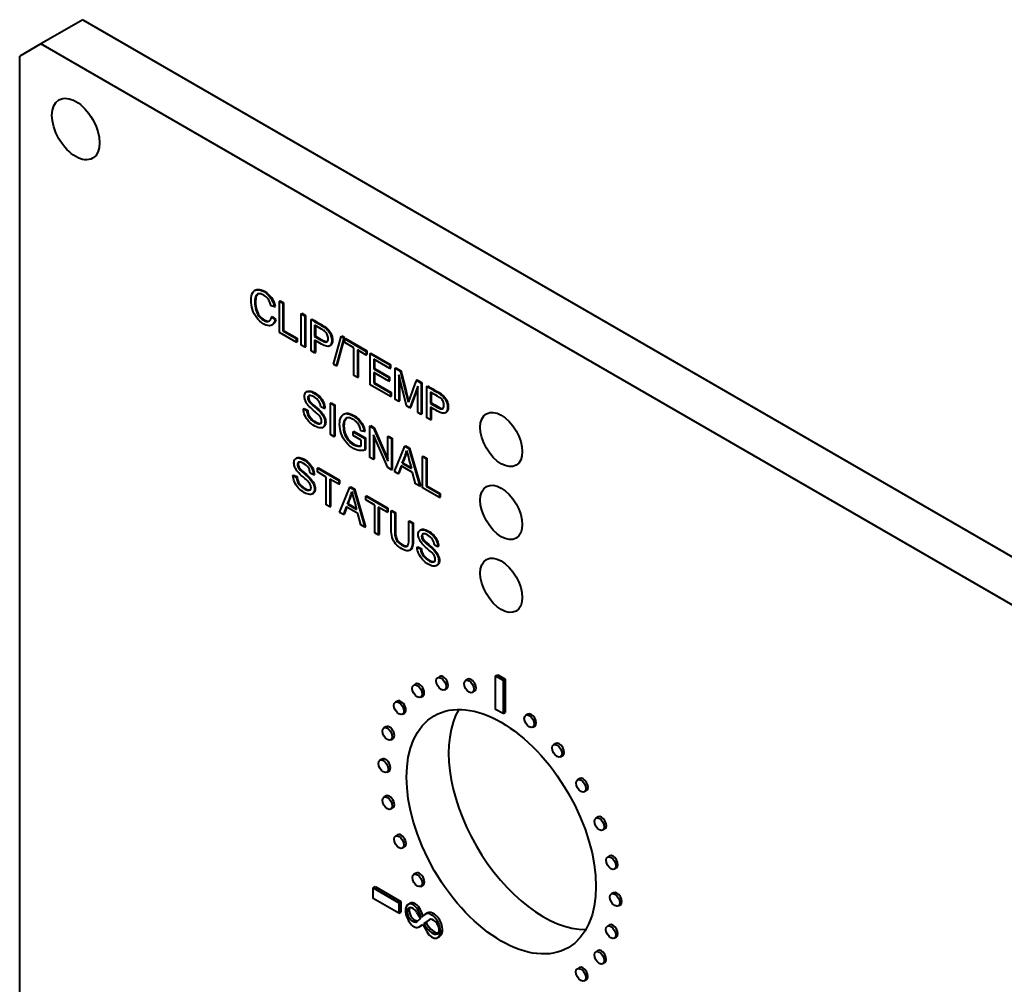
# Model space of a CAD drawing. Header units: millimetres. Extents: x 1 to 420, y -2 to 296.
# Tile 3 of 16: x 61 to 110, y 88 to 137. Entities that reach past the tile are written whole.
import ezdxf

# ---------------------------------------------------------------- set-up
doc = ezdxf.new("R2010")
doc.units = ezdxf.units.MM
for name, color, linetype in [('Default', 7, 'Continuous'), ('ME001036.00.04', 7, 'Continuous'), ('ME001037.00.00', 7, 'Continuous')]:
    doc.layers.add(name, color=color, linetype=linetype)

# ---------------------------------------------------------------- blocks, each defined once
blk = doc.blocks.new('SE2')
at = {"layer": 'ME001036.00.04', "color": 7, "linetype": 'Continuous', "lineweight": 40}
for p, q in [((63.688, 136.896), (61.567, 135.671)), ((63.688, 136.896), (150.663, 86.681)), ((61.567, 135.671), (60.506, 135.058)), ((148.541, 85.456), (61.567, 135.671)), ((60.506, 73.821), (60.506, 135.058))]:
    blk.add_line(p, q, dxfattribs=at)
for centre, major_axis in [((63.335, 131.384), (-0.85, 1.472)), ((84.787, 115.74), (0.75, -1.299)), ((84.787, 112.066), (0.75, -1.299)), ((84.787, 108.392), (0.75, -1.299)), ((84.787, 95.974), (-3.375, 5.846))]:
    blk.add_ellipse(centre, major_axis=major_axis, ratio=0.57735, dxfattribs=at)
blk.add_ellipse((86.908, 97.199), major_axis=(3.375, -5.846), ratio=0.57735, start_param=3.46128, end_param=5.963498, dxfattribs=at)
at = {"layer": 'ME001037.00.00', "color": 7, "linetype": 'Continuous', "lineweight": 40}
for p, q in [((72.403, 123.273), (72.358, 123.247)), ((73.6, 122.712), (73.635, 122.733)), ((73.6, 121.133), (73.6, 122.712)), ((73.6, 122.712), (73.78, 122.608)), ((73.635, 122.733), (73.815, 122.629)), ((73.78, 122.608), (73.815, 122.629)), ((73.815, 122.629), (73.815, 121.234)), ((73.359, 122.418), (73.182, 122.472)), ((73.359, 122.418), (73.395, 122.438)), ((73.78, 122.608), (73.78, 121.214)), ((73.202, 121.916), (73.237, 121.936)), ((73.202, 121.916), (73.381, 121.76)), ((73.237, 121.936), (73.416, 121.78)), ((73.381, 121.76), (73.416, 121.78)), ((74.699, 122.078), (74.734, 122.098)), ((74.699, 120.498), (74.699, 122.078)), ((74.699, 122.078), (74.878, 121.974)), ((74.734, 122.098), (74.913, 121.995)), ((74.878, 121.974), (74.913, 121.995)), ((74.878, 121.974), (74.878, 120.395)), ((74.913, 121.995), (74.913, 120.415)), ((75.2, 121.789), (75.235, 121.809)), ((75.2, 120.209), (75.2, 121.789)), ((73.216, 121.502), (73.26, 121.528)), ((73.78, 121.214), (73.815, 121.234)), ((73.78, 121.214), (74.454, 120.825)), ((73.815, 121.234), (74.489, 120.845)), ((75.379, 121.5), (75.379, 120.932)), ((75.414, 121.479), (75.414, 120.953)), ((74.454, 120.64), (73.6, 121.133)), ((74.454, 120.825), (74.489, 120.845)), ((74.454, 120.825), (74.454, 120.64)), ((74.454, 120.64), (74.489, 120.66)), ((74.489, 120.845), (74.489, 120.66)), ((75.379, 120.932), (75.414, 120.953)), ((75.379, 120.747), (75.379, 120.106)), ((75.414, 120.727), (75.414, 120.126)), ((76.327, 119.532), (76.722, 120.936)), ((76.857, 120.858), (76.462, 119.454)), ((76.892, 120.878), (76.497, 119.475)), ((76.722, 120.936), (76.757, 120.956)), ((76.722, 120.936), (76.857, 120.858)), ((76.757, 120.956), (76.892, 120.878)), ((76.857, 120.858), (76.892, 120.878)), ((76.902, 120.806), (76.937, 120.826)), ((76.902, 120.621), (76.902, 120.806)), ((76.902, 120.806), (77.982, 120.182)), ((76.937, 120.826), (78.017, 120.203)), ((74.878, 120.395), (74.699, 120.498)), ((74.878, 120.395), (74.913, 120.415)), ((75.379, 120.106), (75.2, 120.209)), ((76.121, 120.446), (76.165, 120.471)), ((77.351, 120.361), (76.902, 120.621)), ((77.351, 118.967), (77.351, 120.361)), ((77.982, 119.997), (77.532, 120.257)), ((77.532, 120.257), (77.532, 118.863)), ((77.567, 120.237), (77.567, 118.883)), ((77.982, 120.182), (78.017, 120.203)), ((77.982, 120.182), (77.982, 119.997)), ((78.017, 120.203), (78.017, 120.018)), ((75.379, 120.106), (75.414, 120.126)), ((77.982, 119.997), (78.017, 120.018)), ((78.177, 120.069), (78.213, 120.09)), ((78.177, 118.49), (78.177, 120.069)), ((78.177, 120.069), (79.164, 119.5)), ((78.213, 120.09), (79.199, 119.52)), ((79.164, 119.315), (78.357, 119.781)), ((78.357, 119.781), (78.357, 119.295)), ((78.392, 119.76), (78.392, 119.315)), ((76.462, 119.454), (76.327, 119.532)), ((76.462, 119.454), (76.497, 119.475)), ((78.357, 119.295), (78.392, 119.315)), ((78.357, 119.295), (79.112, 118.859)), ((78.392, 119.315), (79.147, 118.88)), ((79.164, 119.5), (79.199, 119.52)), ((79.164, 119.5), (79.164, 119.315)), ((79.164, 119.315), (79.199, 119.335)), ((79.199, 119.52), (79.199, 119.335)), ((79.443, 119.339), (79.478, 119.359)), ((79.443, 117.759), (79.443, 119.339)), ((79.443, 119.339), (79.713, 119.183)), ((79.478, 119.359), (79.748, 119.203)), ((79.713, 119.183), (79.748, 119.203)), ((77.532, 118.863), (77.351, 118.967)), ((77.532, 118.863), (77.567, 118.883)), ((79.112, 118.673), (78.357, 119.109)), ((78.357, 119.109), (78.357, 118.572)), ((78.392, 119.088), (78.392, 118.592)), ((79.112, 118.859), (79.147, 118.88)), ((79.112, 118.859), (79.112, 118.673)), ((79.112, 118.673), (79.147, 118.693)), ((79.147, 118.88), (79.147, 118.693)), ((80.011, 117.431), (79.616, 119.005)), ((79.616, 119.005), (79.616, 117.659)), ((79.651, 118.865), (79.652, 117.68)), ((80.508, 118.724), (80.543, 118.745)), ((80.508, 118.724), (80.747, 118.586)), ((80.543, 118.745), (80.782, 118.606)), ((75.007, 118.163), (74.962, 118.138)), ((79.195, 117.902), (78.177, 118.49)), ((78.357, 118.572), (78.392, 118.592)), ((78.357, 118.572), (79.195, 118.087)), ((78.392, 118.592), (79.231, 118.108)), ((80.574, 118.43), (80.172, 117.339)), ((80.574, 118.355), (80.207, 117.359)), ((80.574, 117.106), (80.574, 118.43)), ((80.747, 118.586), (80.782, 118.606)), ((80.747, 118.586), (80.747, 117.006)), ((80.782, 118.606), (80.783, 117.027)), ((81.039, 118.417), (81.075, 118.437)), ((81.039, 116.838), (81.039, 118.417)), ((79.195, 118.087), (79.231, 118.108)), ((79.195, 118.087), (79.195, 117.902)), ((79.195, 117.902), (79.231, 117.923)), ((79.231, 118.108), (79.231, 117.923)), ((79.616, 117.659), (79.443, 117.759)), ((79.616, 117.659), (79.652, 117.68)), ((81.22, 118.128), (81.22, 117.56)), ((81.255, 118.107), (81.255, 117.581)), ((74.814, 117.281), (74.85, 117.302)), ((74.814, 117.281), (74.984, 117.201)), ((74.85, 117.302), (75.019, 117.222)), ((74.984, 117.201), (75.019, 117.222)), ((75.858, 117.305), (75.684, 117.391)), ((75.858, 117.305), (75.893, 117.326)), ((76.179, 117.565), (76.215, 117.585)), ((76.18, 115.984), (76.179, 117.565)), ((76.179, 117.565), (76.359, 117.461)), ((76.215, 117.585), (76.394, 117.481)), ((76.359, 117.461), (76.394, 117.481)), ((76.359, 117.461), (76.359, 115.881)), ((76.394, 117.481), (76.394, 115.901)), ((80.172, 117.339), (80.011, 117.431)), ((80.172, 117.339), (80.207, 117.359)), ((81.22, 117.56), (81.255, 117.581)), ((81.22, 117.375), (81.22, 116.734)), ((81.255, 117.355), (81.255, 116.754)), ((76.872, 117.031), (76.828, 117.006)), ((80.747, 117.006), (80.574, 117.106)), ((80.747, 117.006), (80.783, 117.027)), ((81.22, 116.734), (81.039, 116.838)), ((81.22, 116.734), (81.255, 116.754)), ((81.961, 117.074), (82.005, 117.1)), ((75.783, 116.345), (75.827, 116.371)), ((77.881, 116.14), (77.715, 116.184)), ((78.165, 116.419), (78.2, 116.439)), ((78.165, 114.838), (78.165, 116.419)), ((78.165, 116.419), (78.35, 116.311)), ((78.2, 116.439), (78.386, 116.332)), ((78.35, 116.311), (78.386, 116.332)), ((78.35, 116.311), (79.073, 114.652)), ((78.386, 116.332), (79.073, 114.754)), ((76.359, 115.881), (76.18, 115.984)), ((76.359, 115.881), (76.394, 115.901)), ((77.32, 116.131), (77.355, 116.152)), ((77.32, 115.945), (77.32, 116.131)), ((77.32, 116.131), (77.901, 115.796)), ((77.721, 115.713), (77.32, 115.945)), ((77.355, 116.152), (77.937, 115.816)), ((77.721, 115.418), (77.721, 115.713)), ((77.881, 116.14), (77.916, 116.16)), ((77.901, 115.796), (77.937, 115.816)), ((77.901, 115.796), (77.902, 115.211)), ((77.937, 115.816), (77.937, 115.231)), ((79.062, 114.32), (78.338, 115.981)), ((78.338, 115.981), (78.338, 114.738)), ((78.373, 115.9), (78.373, 114.759)), ((79.073, 115.894), (79.109, 115.914)), ((79.073, 114.652), (79.073, 115.894)), ((79.073, 115.894), (79.247, 115.793)), ((79.109, 115.914), (79.283, 115.814)), ((79.247, 115.793), (79.283, 115.814)), ((79.247, 115.793), (79.247, 114.213)), ((79.283, 115.814), (79.283, 114.233)), ((77.902, 115.211), (77.937, 115.231)), ((79.4, 114.125), (79.923, 115.403)), ((79.923, 115.403), (79.958, 115.424)), ((79.923, 115.403), (80.123, 115.288)), ((79.958, 115.424), (80.158, 115.309)), ((80.123, 115.288), (80.158, 115.309)), ((80.123, 115.288), (80.677, 113.388)), ((80.158, 115.309), (80.712, 113.408)), ((74.477, 114.811), (74.432, 114.786)), ((78.338, 114.738), (78.165, 114.838)), ((78.338, 114.738), (78.373, 114.759)), ((80.818, 114.887), (80.854, 114.907)), ((80.818, 113.306), (80.818, 114.887)), ((80.818, 114.887), (80.998, 114.783)), ((80.854, 114.907), (81.033, 114.803)), ((80.998, 114.783), (81.033, 114.803)), ((80.998, 114.783), (80.998, 113.389)), ((81.033, 114.803), (81.033, 113.409)), ((75.518, 114.289), (75.553, 114.309)), ((75.518, 114.104), (75.518, 114.289)), ((75.518, 114.289), (76.597, 113.666)), ((75.553, 114.309), (76.632, 113.686)), ((79.247, 114.213), (79.062, 114.32)), ((79.247, 114.213), (79.283, 114.233)), ((79.737, 114.409), (79.591, 114.015)), ((79.76, 114.395), (79.626, 114.035)), ((80.314, 114.076), (79.737, 114.409)), ((79.793, 114.548), (79.828, 114.568)), ((79.793, 114.548), (80.255, 114.281)), ((79.828, 114.568), (80.242, 114.329)), ((74.284, 113.928), (74.319, 113.949)), ((74.284, 113.928), (74.454, 113.849)), ((74.319, 113.949), (74.489, 113.869)), ((74.454, 113.849), (74.489, 113.869)), ((75.328, 113.953), (75.154, 114.039)), ((75.328, 113.953), (75.363, 113.974)), ((75.967, 113.844), (75.518, 114.104)), ((75.967, 112.448), (75.967, 113.844)), ((76.597, 113.481), (76.147, 113.74)), ((76.147, 113.74), (76.147, 112.345)), ((76.182, 113.72), (76.182, 112.365)), ((79.591, 114.015), (79.4, 114.125)), ((79.591, 114.015), (79.626, 114.035)), ((80.471, 113.506), (80.314, 114.076)), ((76.597, 113.666), (76.632, 113.686)), ((76.597, 113.666), (76.597, 113.481)), ((76.597, 113.481), (76.632, 113.501)), ((76.632, 113.686), (76.632, 113.501)), ((76.638, 112.062), (77.16, 113.34)), ((77.16, 113.34), (77.196, 113.361)), ((77.16, 113.34), (77.36, 113.225)), ((77.196, 113.361), (77.395, 113.245)), ((77.36, 113.225), (77.395, 113.245)), ((77.36, 113.225), (77.914, 111.324)), ((77.395, 113.245), (77.95, 111.345)), ((80.677, 113.388), (80.471, 113.506)), ((80.677, 113.388), (80.712, 113.408)), ((81.672, 112.813), (80.818, 113.306)), ((80.998, 113.389), (81.033, 113.409)), ((80.998, 113.389), (81.672, 112.999)), ((81.033, 113.409), (81.708, 113.02)), ((75.251, 112.993), (75.296, 113.019)), ((77.959, 112.879), (77.994, 112.9)), ((77.959, 112.694), (77.959, 112.879)), ((77.959, 112.879), (79.038, 112.256)), ((77.994, 112.9), (79.073, 112.277)), ((81.672, 112.999), (81.708, 113.02)), ((81.672, 112.999), (81.672, 112.813)), ((81.672, 112.813), (81.708, 112.833)), ((81.708, 113.02), (81.708, 112.833)), ((76.147, 112.345), (75.967, 112.448)), ((76.147, 112.345), (76.182, 112.365)), ((76.975, 112.345), (76.828, 111.952)), ((76.998, 112.332), (76.863, 111.972)), ((77.551, 112.013), (76.975, 112.345)), ((77.03, 112.485), (77.065, 112.505)), ((77.03, 112.485), (77.494, 112.217)), ((77.065, 112.505), (77.48, 112.266)), ((78.409, 112.434), (77.959, 112.694)), ((78.409, 111.039), (78.409, 112.434)), ((79.038, 112.071), (78.588, 112.331)), ((78.588, 112.331), (78.588, 110.935)), ((78.624, 112.31), (78.624, 110.956)), ((79.038, 112.256), (79.073, 112.277)), ((79.038, 112.256), (79.038, 112.071)), ((79.073, 112.277), (79.073, 112.091)), ((76.828, 111.952), (76.638, 112.062)), ((76.828, 111.952), (76.863, 111.972)), ((77.709, 111.443), (77.551, 112.013)), ((79.038, 112.071), (79.073, 112.091)), ((79.235, 112.143), (79.27, 112.163)), ((79.235, 112.143), (79.414, 112.039)), ((79.27, 112.163), (79.449, 112.059)), ((79.414, 112.039), (79.449, 112.059)), ((77.914, 111.324), (77.709, 111.443)), ((77.914, 111.324), (77.95, 111.345)), ((80.127, 111.627), (80.163, 111.648)), ((80.127, 111.627), (80.307, 111.523)), ((80.163, 111.648), (80.343, 111.544)), ((80.307, 111.523), (80.343, 111.544)), ((78.588, 110.935), (78.409, 111.039)), ((78.588, 110.935), (78.624, 110.956)), ((80.741, 111.194), (80.697, 111.169)), ((80.548, 110.312), (80.583, 110.332)), ((80.548, 110.312), (80.718, 110.233)), ((80.583, 110.332), (80.754, 110.253)), ((80.718, 110.233), (80.754, 110.253)), ((81.592, 110.337), (81.418, 110.422)), ((81.592, 110.337), (81.628, 110.357)), ((80.17, 110.153), (80.215, 110.179)), ((81.516, 109.377), (81.56, 109.402)), ((81.688, 103.794), (81.582, 103.733)), ((84.502, 103.821), (84.608, 103.883)), ((84.502, 102.138), (84.502, 103.821)), ((84.502, 103.821), (84.876, 103.605)), ((84.608, 103.883), (84.982, 103.667)), ((80.481, 103.419), (80.375, 103.357)), ((83.095, 103.657), (82.988, 103.596)), ((84.876, 103.605), (84.982, 103.667)), ((84.876, 103.605), (84.876, 101.922)), ((84.982, 103.667), (84.982, 101.983)), ((80.725, 102.751), (80.831, 102.812)), ((81.932, 103.127), (82.038, 103.188)), ((83.338, 102.99), (83.445, 103.051)), ((79.556, 102.556), (79.45, 102.495)), ((79.8, 101.889), (79.906, 101.95)), ((84.876, 101.922), (84.502, 102.138)), ((84.876, 101.922), (84.982, 101.983)), ((86.129, 101.905), (86.023, 101.844)), ((86.373, 101.238), (86.479, 101.299)), ((78.975, 101.266), (78.869, 101.205)), ((79.219, 100.599), (79.325, 100.66)), ((87.535, 100.418), (87.429, 100.357)), ((87.779, 99.751), (87.885, 99.812)), ((78.778, 99.636), (78.672, 99.575)), ((79.022, 98.969), (79.128, 99.03)), ((88.742, 98.649), (88.636, 98.588)), ((88.986, 97.982), (89.092, 98.043)), ((78.979, 97.777), (78.873, 97.716)), ((79.223, 97.11), (79.329, 97.171)), ((89.668, 96.718), (89.562, 96.657)), ((89.912, 96.051), (90.018, 96.112)), ((79.564, 95.816), (79.457, 95.755)), ((79.807, 95.148), (79.914, 95.21)), ((90.249, 94.757), (90.143, 94.696)), ((80.492, 93.886), (80.386, 93.825)), ((90.493, 94.09), (90.599, 94.151)), ((78.322, 93.143), (78.429, 93.204)), ((78.322, 93.143), (79.622, 92.393)), ((78.322, 92.614), (78.322, 93.143)), ((78.429, 93.204), (79.728, 92.454)), ((80.736, 93.218), (80.842, 93.28)), ((90.445, 92.9), (90.339, 92.839)), ((79.622, 91.864), (78.322, 92.614)), ((79.622, 92.393), (79.728, 92.454)), ((79.622, 92.393), (79.622, 91.864)), ((79.728, 92.454), (79.728, 91.926)), ((80.207, 92.371), (80.101, 92.31)), ((79.622, 91.864), (79.728, 91.926)), ((80.515, 91.916), (80.711, 91.594)), ((80.76, 91.641), (80.608, 91.977)), ((80.853, 91.729), (80.714, 92.038)), ((81.063, 91.88), (80.957, 91.819)), ((90.689, 92.233), (90.795, 92.294)), ((80.711, 91.594), (80.543, 91.452)), ((80.917, 91.79), (80.76, 91.641)), ((81.145, 91.535), (80.88, 91.343)), ((80.88, 91.343), (80.987, 91.405)), ((81.2, 91.559), (80.987, 91.405)), ((80.63, 91.171), (80.736, 91.232)), ((80.649, 91.184), (80.833, 91.297)), ((80.649, 91.184), (80.755, 91.245)), ((80.755, 91.245), (80.835, 91.294)), ((80.833, 91.297), (81.028, 90.941)), ((90.245, 91.273), (90.139, 91.212)), ((81.567, 90.634), (81.673, 90.695)), ((90.489, 90.605), (90.595, 90.667)), ((89.66, 89.987), (89.554, 89.925)), ((89.904, 89.319), (90.01, 89.38)), ((88.731, 89.129), (88.625, 89.068)), ((88.975, 88.462), (89.081, 88.523))]:
    blk.add_line(p, q, dxfattribs=at)
at = {"layer": 'ME001037.00.00', "color": 7, "linetype": 'Continuous', "lineweight": 13}
for p, q in [((80.127, 92.323), (80.233, 92.384)), ((80.608, 91.977), (80.714, 92.038)), ((81.145, 91.535), (81.17, 91.549)), ((81.646, 91.321), (81.752, 91.382)), ((81.426, 90.817), (81.532, 90.878))]:
    blk.add_line(p, q, dxfattribs=at)
at = {"layer": 'ME001037.00.00', "color": 7, "linetype": 'Continuous', "lineweight": 40}
for centre, radius, start, end in [((-21.06, 93.392), 104.021, 13.46016, 14.35548), ((-21.025, 93.413), 104.021, 13.48756, 14.35548), ((110.898, 107.11), 32.534, 159.0852, 161.1804), ((76.832, 115.94), 3.272, 334.8138, 346.6854), ((113.868, 123.653), 34.894, 194.0408, 195.5794), ((76.868, 115.961), 3.272, 334.8138, 345.3036), ((73.957, 113.922), 3.393, 334.9407, 346.3835), ((73.992, 113.942), 3.393, 334.9407, 345.0494), ((104.512, 119.845), 28.075, 193.8539, 195.7663)]:
    blk.add_arc(centre, radius, start, end, dxfattribs=at)
for centre, major_axis in [((81.757, 103.43), (0.175, -0.303)), ((80.55, 103.054), (0.175, -0.303)), ((83.163, 103.293), (0.175, -0.303)), ((79.625, 102.192), (0.175, -0.303)), ((86.198, 101.541), (-0.175, 0.303)), ((79.044, 100.902), (0.175, -0.303)), ((87.604, 100.054), (-0.175, 0.303)), ((78.847, 99.272), (0.175, -0.303)), ((88.811, 98.285), (-0.175, 0.303)), ((79.048, 97.413), (0.175, -0.303)), ((89.737, 96.354), (-0.175, 0.303)), ((79.632, 95.451), (0.175, -0.303)), ((90.318, 94.393), (-0.175, 0.303)), ((80.561, 93.522), (0.175, -0.303)), ((90.514, 92.536), (-0.175, 0.303)), ((90.314, 90.908), (-0.175, 0.303)), ((89.729, 89.622), (-0.175, 0.303)), ((88.8, 88.765), (-0.175, 0.303))]:
    blk.add_ellipse(centre, major_axis=major_axis, ratio=0.57735, dxfattribs=at)
for centre, major_axis, start_param, end_param in [((81.863, 103.491), (0.175, -0.303), 0, 3.141593), ((80.656, 103.115), (0.175, -0.303), 0, 3.141593), ((83.27, 103.354), (0.175, -0.303), 0, 3.141593), ((79.731, 102.253), (0.175, -0.303), 0, 3.141593), ((86.304, 101.602), (-0.175, 0.303), 3.141593, 6.283185), ((79.15, 100.963), (0.175, -0.303), 0, 3.141593), ((87.71, 100.115), (-0.175, 0.303), 3.141593, 6.283185), ((78.953, 99.333), (0.175, -0.303), 0, 3.141593), ((88.917, 98.346), (-0.175, 0.303), 3.141593, 6.283185), ((79.154, 97.474), (0.175, -0.303), 0, 3.141593), ((89.843, 96.415), (-0.175, 0.303), 3.141593, 6.283185), ((79.739, 95.513), (0.175, -0.303), 0, 3.141593), ((90.424, 94.454), (-0.175, 0.303), 3.141593, 6.283185), ((80.667, 93.583), (0.175, -0.303), 0, 3.141593), ((90.62, 92.597), (-0.175, 0.303), 3.141593, 6.283185), ((80.341, 91.914), (0.231, -0.4), 1.398768, 3.070562), ((80.557, 91.766), (0.35, -0.605), 3.070562, 3.141593), ((80.447, 91.975), (0.231, -0.4), 1.398768, 3.070562), ((80.451, 91.704), (0.35, -0.605), 3.070562, 4.97767), ((80.322, 91.786), (-0.201, 0.348), -1.531073, 3.246714), ((80.428, 91.847), (-0.201, 0.348), 0.266791, 2.912518), ((81.268, 91.28), (0.311, -0.539), 1.320887, 3.278348), ((81.374, 91.341), (0.311, -0.539), 1.320887, 3.141593), ((80.38, 91.603), (-0.249, 0.432), 1.836078, 3.220245), ((81.414, 91.585), (-0.4, 0.693), 1.498847, 2.566409), ((81.365, 91.184), (0.207, -0.359), -0.575184, 3.201099), ((81.304, 91.334), (-0.369, 0.639), 3.141593, 4.46248), ((80.486, 91.664), (-0.249, 0.432), 3.141593, 3.220245), ((81.308, 91.524), (-0.4, 0.693), 1.498847, 2.566409), ((81.295, 91.073), (-0.257, 0.446), 1.534165, 3.020871), ((81.198, 91.273), (-0.369, 0.639), 3.020871, 4.46248), ((81.471, 91.245), (0.207, -0.359), -0.575184, -0.258602), ((90.42, 90.97), (-0.175, 0.303), 3.141593, 6.283185), ((89.835, 89.683), (-0.175, 0.303), 3.141593, 6.283185), ((88.906, 88.826), (-0.175, 0.303), 3.141593, 6.283185)]:
    blk.add_ellipse(centre, major_axis=major_axis, ratio=0.57735, start_param=start_param, end_param=end_param, dxfattribs=at)
for points, knots in [([(73.381, 121.76), (73.344, 121.61), (73.275, 121.519), (73.079, 121.451), (72.958, 121.477), (72.668, 121.644), (72.549, 121.747), (72.456, 121.87), (72.364, 121.992), (72.294, 122.134), (72.245, 122.293), (72.198, 122.451), (72.174, 122.607), (72.174, 122.921), (72.201, 123.05), (72.255, 123.14), (72.31, 123.23), (72.387, 123.28), (72.487, 123.285), (72.588, 123.291), (72.698, 123.259), (72.956, 123.11), (73.07, 123.003), (73.163, 122.869), (73.257, 122.735), (73.322, 122.584), (73.359, 122.418)], [0, 0, 0, 0, 0.104376, 0.104376, 0.208752, 0.208752, 0.317142, 0.317142, 0.317142, 0.409738, 0.409738, 0.409738, 0.508627, 0.508627, 0.616505, 0.616505, 0.616505, 0.708763, 0.708763, 0.708763, 0.799096, 0.799096, 0.902432, 0.902432, 0.902432, 1, 1, 1, 1]), ([(72.399, 123.271), (72.435, 123.291), (72.476, 123.303), (72.522, 123.306), (72.623, 123.311), (72.733, 123.279), (72.991, 123.131), (73.106, 123.023), (73.199, 122.89), (73.292, 122.755), (73.357, 122.605), (73.395, 122.438)], [0.6663525, 0.6663525, 0.6663525, 0.6663525, 0.7087632, 0.7087632, 0.7087632, 0.7990962, 0.7990962, 0.9024317, 0.9024317, 0.9024317, 1, 1, 1, 1]), ([(73.182, 122.472), (73.151, 122.604), (73.104, 122.715), (73.044, 122.803), (72.983, 122.891), (72.907, 122.96), (72.711, 123.074), (72.622, 123.096), (72.551, 123.079), (72.481, 123.062), (72.431, 123.011), (72.403, 122.929), (72.375, 122.847), (72.359, 122.755), (72.359, 122.517), (72.377, 122.39), (72.41, 122.27), (72.444, 122.15), (72.497, 122.045), (72.569, 121.954), (72.64, 121.864), (72.718, 121.793), (72.902, 121.687), (72.989, 121.671), (73.129, 121.724), (73.176, 121.798), (73.202, 121.916)], [0, 0, 0, 0, 0.096945, 0.096945, 0.096945, 0.187413, 0.187413, 0.290421, 0.290421, 0.290421, 0.385578, 0.385578, 0.385578, 0.479008, 0.479008, 0.599806, 0.599806, 0.599806, 0.694434, 0.694434, 0.694434, 0.783273, 0.783273, 0.891636, 0.891636, 1, 1, 1, 1]), ([(72.536, 123.079), (72.492, 123.054), (72.459, 123.01), (72.438, 122.949), (72.41, 122.867), (72.395, 122.776), (72.395, 122.537), (72.412, 122.41), (72.446, 122.29), (72.479, 122.171), (72.532, 122.065), (72.604, 121.974), (72.675, 121.884), (72.753, 121.814), (72.937, 121.707), (73.024, 121.691), (73.102, 121.721), (73.11, 121.725), (73.117, 121.729)], [0.3151717, 0.3151717, 0.3151717, 0.3151717, 0.3855782, 0.3855782, 0.3855782, 0.4790078, 0.4790078, 0.5998055, 0.5998055, 0.5998055, 0.6944339, 0.6944339, 0.6944339, 0.7832726, 0.7832726, 0.8916363, 0.8916363, 0.9039636, 0.9039636, 0.9039636, 0.9039636]), ([(75.2, 121.789), (75.371, 121.689), (75.543, 121.59), (75.715, 121.491), (75.806, 121.438), (75.875, 121.393), (75.923, 121.356), (75.991, 121.304), (76.046, 121.247), (76.092, 121.184), (76.137, 121.121), (76.174, 121.05), (76.202, 120.968), (76.23, 120.887), (76.243, 120.808), (76.243, 120.594), (76.207, 120.502), (76.132, 120.452), (76.057, 120.403), (75.924, 120.432), (75.73, 120.544), (75.613, 120.612), (75.496, 120.679), (75.379, 120.747)], [0, 0, 0, 0, 0.216671, 0.216671, 0.216671, 0.304591, 0.304591, 0.304591, 0.381079, 0.381079, 0.381079, 0.454164, 0.454164, 0.454164, 0.534316, 0.534316, 0.671108, 0.671108, 0.671108, 0.852286, 0.852286, 0.852286, 1, 1, 1, 1]), ([(75.235, 121.809), (75.407, 121.71), (75.579, 121.611), (75.75, 121.511), (75.841, 121.459), (75.911, 121.414), (75.959, 121.376), (76.026, 121.324), (76.082, 121.267), (76.127, 121.204), (76.172, 121.142), (76.209, 121.071), (76.238, 120.988), (76.265, 120.907), (76.278, 120.828), (76.278, 120.614), (76.242, 120.522), (76.167, 120.473), (76.165, 120.471), (76.163, 120.47), (76.161, 120.469)], [0, 0, 0, 0, 0.2166714, 0.2166714, 0.2166714, 0.3045912, 0.3045912, 0.3045912, 0.3810789, 0.3810789, 0.3810789, 0.454164, 0.454164, 0.454164, 0.5343157, 0.5343157, 0.671108, 0.671108, 0.671108, 0.6761526, 0.6761526, 0.6761526, 0.6761526]), ([(75.379, 120.932), (75.497, 120.864), (75.615, 120.796), (75.733, 120.728), (75.851, 120.66), (75.934, 120.637), (76.033, 120.681), (76.057, 120.738), (76.057, 120.896), (76.043, 120.961), (75.985, 121.089), (75.946, 121.143), (75.899, 121.186), (75.869, 121.213), (75.812, 121.25), (75.73, 121.298), (75.613, 121.365), (75.496, 121.432), (75.379, 121.5)], [0, 0, 0, 0, 0.215356, 0.215356, 0.215356, 0.351088, 0.351088, 0.48682, 0.48682, 0.585109, 0.585109, 0.683398, 0.683398, 0.683398, 0.786821, 0.786821, 0.786821, 1, 1, 1, 1]), ([(75.414, 120.953), (75.532, 120.884), (75.65, 120.816), (75.769, 120.748), (75.886, 120.68), (75.97, 120.657), (76.022, 120.681), (76.025, 120.682), (76.028, 120.684)], [0, 0, 0, 0, 0.2153556, 0.2153556, 0.2153556, 0.351088, 0.351088, 0.3599892, 0.3599892, 0.3599892, 0.3599892]), ([(74.984, 117.201), (74.992, 117.117), (75.011, 117.04), (75.04, 116.973), (75.07, 116.904), (75.116, 116.837), (75.24, 116.702), (75.31, 116.646), (75.456, 116.561), (75.517, 116.538), (75.57, 116.531), (75.623, 116.525), (75.662, 116.535), (75.688, 116.561), (75.714, 116.588), (75.726, 116.627), (75.726, 116.724), (75.713, 116.775), (75.688, 116.826), (75.663, 116.876), (75.621, 116.932), (75.565, 116.99), (75.529, 117.027), (75.446, 117.1), (75.322, 117.207), (75.196, 117.315), (75.109, 117.397), (75.058, 117.458), (74.995, 117.535), (74.945, 117.612), (74.913, 117.689), (74.881, 117.766), (74.865, 117.841), (74.865, 117.993), (74.885, 118.056), (74.924, 118.103), (74.962, 118.151), (75.02, 118.17), (75.095, 118.162), (75.17, 118.155), (75.253, 118.126), (75.446, 118.014), (75.536, 117.944), (75.69, 117.779), (75.75, 117.689), (75.791, 117.592), (75.832, 117.495), (75.854, 117.4), (75.858, 117.305)], [0, 0, 0, 0, 0.049729, 0.049729, 0.049729, 0.104909, 0.104909, 0.160088, 0.160088, 0.209425, 0.209425, 0.209425, 0.249942, 0.249942, 0.249942, 0.283575, 0.283575, 0.317939, 0.317939, 0.317939, 0.358887, 0.358887, 0.358887, 0.428485, 0.428485, 0.428485, 0.505039, 0.505039, 0.505039, 0.559065, 0.559065, 0.559065, 0.609561, 0.609561, 0.66518, 0.66518, 0.66518, 0.726602, 0.726602, 0.726602, 0.792414, 0.792414, 0.864743, 0.864743, 0.937072, 0.937072, 0.937072, 1, 1, 1, 1]), ([(75, 118.16), (75.035, 118.181), (75.079, 118.188), (75.13, 118.183), (75.206, 118.175), (75.289, 118.146), (75.482, 118.035), (75.571, 117.964), (75.726, 117.799), (75.785, 117.709), (75.826, 117.613), (75.868, 117.515), (75.89, 117.42), (75.893, 117.326)], [0.6841132, 0.6841132, 0.6841132, 0.6841132, 0.7266017, 0.7266017, 0.7266017, 0.7924143, 0.7924143, 0.8647429, 0.8647429, 0.9370715, 0.9370715, 0.9370715, 1, 1, 1, 1]), ([(81.039, 118.417), (81.211, 118.318), (81.383, 118.219), (81.555, 118.12), (81.646, 118.067), (81.716, 118.021), (81.763, 117.984), (81.831, 117.932), (81.887, 117.875), (81.932, 117.812), (81.977, 117.75), (82.014, 117.679), (82.042, 117.596), (82.07, 117.515), (82.083, 117.436), (82.083, 117.223), (82.047, 117.13), (81.972, 117.081), (81.897, 117.031), (81.764, 117.061), (81.57, 117.173), (81.453, 117.24), (81.337, 117.308), (81.22, 117.375)], [0, 0, 0, 0, 0.216758, 0.216758, 0.216758, 0.304715, 0.304715, 0.304715, 0.381242, 0.381242, 0.381242, 0.454329, 0.454329, 0.454329, 0.534512, 0.534512, 0.671359, 0.671359, 0.671359, 0.852609, 0.852609, 0.852609, 1, 1, 1, 1]), ([(81.075, 118.437), (81.247, 118.338), (81.418, 118.239), (81.59, 118.14), (81.681, 118.087), (81.751, 118.042), (81.799, 118.005), (81.866, 117.952), (81.923, 117.895), (81.967, 117.833), (82.012, 117.77), (82.049, 117.699), (82.077, 117.617), (82.105, 117.536), (82.118, 117.456), (82.118, 117.243), (82.082, 117.15), (82.007, 117.101), (82.005, 117.1), (82.003, 117.098), (82.001, 117.097)], [0, 0, 0, 0, 0.2167581, 0.2167581, 0.2167581, 0.3047146, 0.3047146, 0.3047146, 0.3812418, 0.3812418, 0.3812418, 0.4543287, 0.4543287, 0.4543287, 0.5345124, 0.5345124, 0.6713594, 0.6713594, 0.6713594, 0.6764094, 0.6764094, 0.6764094, 0.6764094]), ([(75.684, 117.391), (75.675, 117.495), (75.644, 117.588), (75.537, 117.751), (75.457, 117.822), (75.243, 117.945), (75.164, 117.968), (75.064, 117.933), (75.038, 117.892), (75.038, 117.77), (75.057, 117.713), (75.092, 117.656), (75.127, 117.6), (75.217, 117.509), (75.364, 117.387), (75.511, 117.264), (75.611, 117.171), (75.666, 117.111), (75.746, 117.023), (75.805, 116.935), (75.843, 116.849), (75.88, 116.762), (75.9, 116.677), (75.9, 116.507), (75.879, 116.441), (75.838, 116.391), (75.796, 116.34), (75.736, 116.317), (75.659, 116.321), (75.58, 116.324), (75.493, 116.355), (75.273, 116.483), (75.169, 116.562), (75.085, 116.653), (75.002, 116.742), (74.936, 116.843), (74.889, 116.954), (74.842, 117.065), (74.816, 117.174), (74.814, 117.281)], [0, 0, 0, 0, 0.056769, 0.056769, 0.113538, 0.113538, 0.172775, 0.172775, 0.232012, 0.232012, 0.283606, 0.283606, 0.283606, 0.363622, 0.363622, 0.363622, 0.450452, 0.450452, 0.450452, 0.513278, 0.513278, 0.513278, 0.571829, 0.571829, 0.629657, 0.629657, 0.629657, 0.695036, 0.695036, 0.695036, 0.766653, 0.766653, 0.85701, 0.85701, 0.85701, 0.928247, 0.928247, 0.928247, 1, 1, 1, 1]), ([(75.127, 117.961), (75.092, 117.94), (75.074, 117.902), (75.074, 117.791), (75.092, 117.734), (75.128, 117.676), (75.163, 117.62), (75.252, 117.53), (75.399, 117.407), (75.547, 117.284), (75.647, 117.192), (75.701, 117.132), (75.782, 117.044), (75.841, 116.956), (75.878, 116.869), (75.915, 116.783), (75.935, 116.697), (75.935, 116.528), (75.914, 116.461), (75.873, 116.411), (75.859, 116.393), (75.842, 116.379), (75.822, 116.368)], [0.1822751, 0.1822751, 0.1822751, 0.1822751, 0.232012, 0.232012, 0.2836057, 0.2836057, 0.2836057, 0.3636215, 0.3636215, 0.3636215, 0.4504523, 0.4504523, 0.4504523, 0.5132779, 0.5132779, 0.5132779, 0.5718287, 0.5718287, 0.6296566, 0.6296566, 0.6296566, 0.652676, 0.652676, 0.652676, 0.652676]), ([(81.22, 117.56), (81.338, 117.492), (81.455, 117.424), (81.573, 117.356), (81.691, 117.288), (81.774, 117.265), (81.873, 117.309), (81.897, 117.367), (81.897, 117.524), (81.883, 117.59), (81.854, 117.654), (81.825, 117.717), (81.786, 117.771), (81.739, 117.815), (81.709, 117.842), (81.652, 117.878), (81.57, 117.926), (81.453, 117.993), (81.337, 118.06), (81.22, 118.128)], [0, 0, 0, 0, 0.215043, 0.215043, 0.215043, 0.354917, 0.354917, 0.494791, 0.494791, 0.596079, 0.596079, 0.596079, 0.683597, 0.683597, 0.683597, 0.786582, 0.786582, 0.786582, 1, 1, 1, 1]), ([(75.019, 117.222), (75.027, 117.137), (75.047, 117.061), (75.076, 116.994), (75.105, 116.925), (75.151, 116.857), (75.275, 116.723), (75.345, 116.667), (75.492, 116.582), (75.553, 116.558), (75.606, 116.552), (75.646, 116.547), (75.678, 116.552), (75.703, 116.566)], [0, 0, 0, 0, 0.0497292, 0.0497292, 0.0497292, 0.1049087, 0.1049087, 0.1600882, 0.1600882, 0.2094252, 0.2094252, 0.2094252, 0.2404616, 0.2404616, 0.2404616, 0.2404616]), ([(81.255, 117.581), (81.373, 117.513), (81.491, 117.445), (81.608, 117.377), (81.726, 117.309), (81.81, 117.286), (81.862, 117.309), (81.866, 117.311), (81.869, 117.313)], [0, 0, 0, 0, 0.2150431, 0.2150431, 0.2150431, 0.3549172, 0.3549172, 0.3645439, 0.3645439, 0.3645439, 0.3645439]), ([(77.902, 115.211), (77.812, 115.18), (77.72, 115.171), (77.531, 115.199), (77.434, 115.235), (77.2, 115.37), (77.078, 115.473), (76.858, 115.732), (76.775, 115.877), (76.664, 116.191), (76.636, 116.349), (76.636, 116.657), (76.663, 116.785), (76.719, 116.886), (76.774, 116.988), (76.855, 117.039), (76.959, 117.044), (77.063, 117.049), (77.184, 117.011), (77.419, 116.875), (77.509, 116.804), (77.588, 116.722), (77.668, 116.639), (77.731, 116.551), (77.822, 116.366), (77.857, 116.26), (77.881, 116.14)], [0, 0, 0, 0, 0.080249, 0.080249, 0.160499, 0.160499, 0.267741, 0.267741, 0.374984, 0.374984, 0.482226, 0.482226, 0.587295, 0.587295, 0.587295, 0.686455, 0.686455, 0.686455, 0.790991, 0.790991, 0.866258, 0.866258, 0.866258, 0.933129, 0.933129, 1, 1, 1, 1]), ([(77.715, 116.184), (77.694, 116.276), (77.668, 116.355), (77.638, 116.417), (77.608, 116.481), (77.565, 116.543), (77.508, 116.604), (77.452, 116.665), (77.389, 116.714), (77.32, 116.755), (77.238, 116.804), (77.166, 116.828), (77.106, 116.834), (77.045, 116.841), (76.997, 116.829), (76.923, 116.777), (76.894, 116.741), (76.873, 116.697), (76.837, 116.621), (76.821, 116.522), (76.821, 116.267), (76.842, 116.137), (76.884, 116.018), (76.927, 115.898), (76.987, 115.792), (77.067, 115.701), (77.148, 115.609), (77.233, 115.536), (77.401, 115.439), (77.477, 115.412), (77.552, 115.404), (77.626, 115.397), (77.683, 115.4), (77.721, 115.418)], [0, 0, 0, 0, 0.068479, 0.068479, 0.068479, 0.130193, 0.130193, 0.130193, 0.202984, 0.202984, 0.202984, 0.285412, 0.285412, 0.285412, 0.349286, 0.349286, 0.413159, 0.413159, 0.413159, 0.513415, 0.513415, 0.638735, 0.638735, 0.638735, 0.738007, 0.738007, 0.738007, 0.83826, 0.83826, 0.926237, 0.926237, 0.926237, 1, 1, 1, 1]), ([(77.007, 116.831), (77.003, 116.828), (76.999, 116.826), (76.958, 116.797), (76.93, 116.761), (76.909, 116.718), (76.872, 116.641), (76.857, 116.542), (76.857, 116.287), (76.878, 116.157), (76.92, 116.038), (76.962, 115.918), (77.023, 115.813), (77.103, 115.721), (77.183, 115.629), (77.268, 115.556), (77.436, 115.459), (77.513, 115.432), (77.587, 115.425), (77.643, 115.419), (77.689, 115.42), (77.724, 115.428)], [0.3426192, 0.3426192, 0.3426192, 0.3426192, 0.3492856, 0.3492856, 0.4131589, 0.4131589, 0.4131589, 0.5134148, 0.5134148, 0.6387347, 0.6387347, 0.6387347, 0.7380075, 0.7380075, 0.7380075, 0.8382604, 0.8382604, 0.9262374, 0.9262374, 0.9262374, 0.9814133, 0.9814133, 0.9814133, 0.9814133]), ([(76.868, 117.029), (76.905, 117.05), (76.947, 117.062), (76.994, 117.065), (77.098, 117.07), (77.219, 117.031), (77.454, 116.896), (77.544, 116.825), (77.624, 116.742), (77.704, 116.659), (77.767, 116.571), (77.858, 116.386), (77.892, 116.28), (77.916, 116.16)], [0.6416546, 0.6416546, 0.6416546, 0.6416546, 0.6864545, 0.6864545, 0.6864545, 0.7909913, 0.7909913, 0.8662578, 0.8662578, 0.8662578, 0.9331289, 0.9331289, 1, 1, 1, 1]), ([(74.454, 113.849), (74.462, 113.764), (74.481, 113.688), (74.51, 113.62), (74.539, 113.552), (74.586, 113.484), (74.648, 113.417), (74.71, 113.351), (74.78, 113.294), (74.927, 113.209), (74.988, 113.186), (75.04, 113.179), (75.093, 113.173), (75.132, 113.183), (75.158, 113.209), (75.184, 113.236), (75.196, 113.274), (75.196, 113.372), (75.183, 113.422), (75.158, 113.473), (75.133, 113.524), (75.091, 113.58), (75.035, 113.638), (74.998, 113.676), (74.917, 113.748), (74.792, 113.855), (74.666, 113.962), (74.579, 114.045), (74.529, 114.106), (74.465, 114.183), (74.415, 114.26), (74.383, 114.337), (74.352, 114.413), (74.336, 114.488), (74.336, 114.641), (74.356, 114.704), (74.394, 114.751), (74.432, 114.799), (74.49, 114.817), (74.565, 114.81), (74.64, 114.803), (74.723, 114.773), (74.917, 114.662), (75.006, 114.591), (75.161, 114.426), (75.22, 114.336), (75.261, 114.24), (75.302, 114.142), (75.324, 114.047), (75.328, 113.953)], [0, 0, 0, 0, 0.049955, 0.049955, 0.049955, 0.098669, 0.098669, 0.098669, 0.157191, 0.157191, 0.209516, 0.209516, 0.209516, 0.250034, 0.250034, 0.250034, 0.283551, 0.283551, 0.317797, 0.317797, 0.317797, 0.358891, 0.358891, 0.358891, 0.428491, 0.428491, 0.428491, 0.505046, 0.505046, 0.505046, 0.559073, 0.559073, 0.559073, 0.609567, 0.609567, 0.665183, 0.665183, 0.665183, 0.726606, 0.726606, 0.726606, 0.792419, 0.792419, 0.864749, 0.864749, 0.937079, 0.937079, 0.937079, 1, 1, 1, 1]), ([(74.47, 114.807), (74.505, 114.828), (74.549, 114.836), (74.6, 114.831), (74.676, 114.823), (74.759, 114.794), (74.952, 114.682), (75.041, 114.612), (75.196, 114.447), (75.255, 114.357), (75.296, 114.261), (75.338, 114.163), (75.36, 114.067), (75.363, 113.974)], [0.6841164, 0.6841164, 0.6841164, 0.6841164, 0.7266057, 0.7266057, 0.7266057, 0.7924193, 0.7924193, 0.8647491, 0.8647491, 0.9370789, 0.9370789, 0.9370789, 1, 1, 1, 1]), ([(75.154, 114.039), (75.145, 114.143), (75.114, 114.235), (75.007, 114.398), (74.927, 114.469), (74.713, 114.593), (74.634, 114.616), (74.534, 114.581), (74.509, 114.54), (74.509, 114.418), (74.527, 114.36), (74.562, 114.304), (74.598, 114.248), (74.687, 114.157), (74.834, 114.035), (74.981, 113.911), (75.081, 113.819), (75.136, 113.759), (75.216, 113.671), (75.275, 113.583), (75.313, 113.496), (75.35, 113.409), (75.37, 113.323), (75.37, 113.155), (75.349, 113.088), (75.307, 113.039), (75.265, 112.989), (75.206, 112.965), (75.129, 112.968), (75.051, 112.972), (74.963, 113.002), (74.743, 113.129), (74.639, 113.21), (74.555, 113.301), (74.472, 113.39), (74.407, 113.49), (74.359, 113.601), (74.311, 113.712), (74.286, 113.822), (74.284, 113.928)], [0, 0, 0, 0, 0.056783, 0.056783, 0.113566, 0.113566, 0.172817, 0.172817, 0.232069, 0.232069, 0.283675, 0.283675, 0.283675, 0.363679, 0.363679, 0.363679, 0.450523, 0.450523, 0.450523, 0.513358, 0.513358, 0.513358, 0.571609, 0.571609, 0.629859, 0.629859, 0.629859, 0.695024, 0.695024, 0.695024, 0.766694, 0.766694, 0.857118, 0.857118, 0.857118, 0.928179, 0.928179, 0.928179, 1, 1, 1, 1]), ([(74.597, 114.608), (74.562, 114.588), (74.544, 114.55), (74.544, 114.438), (74.562, 114.38), (74.598, 114.324), (74.633, 114.268), (74.722, 114.178), (74.869, 114.055), (75.017, 113.932), (75.117, 113.839), (75.171, 113.78), (75.252, 113.691), (75.311, 113.603), (75.348, 113.517), (75.386, 113.429), (75.405, 113.344), (75.405, 113.175), (75.384, 113.109), (75.343, 113.059), (75.327, 113.041), (75.31, 113.027), (75.291, 113.016)], [0.1823172, 0.1823172, 0.1823172, 0.1823172, 0.2320689, 0.2320689, 0.2836752, 0.2836752, 0.2836752, 0.3636788, 0.3636788, 0.3636788, 0.4505229, 0.4505229, 0.4505229, 0.5133581, 0.5133581, 0.5133581, 0.5716087, 0.5716087, 0.6298593, 0.6298593, 0.6298593, 0.6532612, 0.6532612, 0.6532612, 0.6532612]), ([(74.489, 113.869), (74.497, 113.785), (74.517, 113.709), (74.546, 113.64), (74.575, 113.572), (74.621, 113.504), (74.683, 113.438), (74.746, 113.371), (74.815, 113.314), (74.962, 113.23), (75.023, 113.206), (75.076, 113.2), (75.116, 113.195), (75.149, 113.2), (75.173, 113.214)], [0, 0, 0, 0, 0.0499552, 0.0499552, 0.0499552, 0.0986687, 0.0986687, 0.0986687, 0.1571906, 0.1571906, 0.2095161, 0.2095161, 0.2095161, 0.2405543, 0.2405543, 0.2405543, 0.2405543]), ([(80.307, 111.523), (80.307, 111.219), (80.307, 110.915), (80.307, 110.611), (80.307, 110.452), (80.292, 110.335), (80.261, 110.259), (80.23, 110.184), (80.174, 110.14), (80.093, 110.129), (80.011, 110.118), (79.906, 110.148), (79.646, 110.298), (79.542, 110.385), (79.38, 110.579), (79.321, 110.687), (79.252, 110.92), (79.235, 111.063), (79.235, 111.23), (79.235, 111.534), (79.235, 111.838), (79.235, 112.143)], [0, 0, 0, 0, 0.229369, 0.229369, 0.229369, 0.325952, 0.325952, 0.325952, 0.402495, 0.402495, 0.402495, 0.496975, 0.496975, 0.588198, 0.588198, 0.67942, 0.67942, 0.770643, 0.770643, 0.770643, 1, 1, 1, 1]), ([(79.414, 112.039), (79.414, 111.735), (79.414, 111.432), (79.414, 111.128), (79.414, 110.991), (79.425, 110.883), (79.447, 110.806), (79.469, 110.727), (79.507, 110.656), (79.561, 110.589), (79.614, 110.523), (79.681, 110.468), (79.891, 110.346), (79.986, 110.326), (80.042, 110.364), (80.098, 110.402), (80.127, 110.518), (80.127, 110.717), (80.127, 111.02), (80.127, 111.324), (80.127, 111.627)], [0, 0, 0, 0, 0.272165, 0.272165, 0.272165, 0.364145, 0.364145, 0.364145, 0.425063, 0.425063, 0.425063, 0.490074, 0.490074, 0.60174, 0.60174, 0.60174, 0.727863, 0.727863, 0.727863, 1, 1, 1, 1]), ([(79.449, 112.059), (79.449, 111.756), (79.449, 111.452), (79.449, 111.149), (79.449, 111.011), (79.46, 110.904), (79.482, 110.826), (79.504, 110.748), (79.542, 110.677), (79.596, 110.61), (79.649, 110.544), (79.716, 110.488), (79.923, 110.369), (80.016, 110.348), (80.073, 110.381)], [0, 0, 0, 0, 0.272165, 0.272165, 0.272165, 0.3641449, 0.3641449, 0.3641449, 0.4250631, 0.4250631, 0.4250631, 0.4900741, 0.4900741, 0.59832, 0.59832, 0.59832, 0.59832]), ([(80.343, 111.544), (80.343, 111.239), (80.343, 110.935), (80.343, 110.631), (80.343, 110.472), (80.327, 110.355), (80.296, 110.279), (80.277, 110.233), (80.248, 110.198), (80.21, 110.176)], [0, 0, 0, 0, 0.2293693, 0.2293693, 0.2293693, 0.3259523, 0.3259523, 0.3259523, 0.3732947, 0.3732947, 0.3732947, 0.3732947]), ([(80.735, 111.191), (80.77, 111.212), (80.813, 111.219), (80.939, 111.207), (81.023, 111.177), (81.216, 111.066), (81.305, 110.995), (81.383, 110.913), (81.459, 110.831), (81.519, 110.74), (81.56, 110.644), (81.602, 110.546), (81.624, 110.451), (81.628, 110.357)], [0.6983076, 0.6983076, 0.6983076, 0.6983076, 0.741408, 0.741408, 0.8041199, 0.8041199, 0.8730409, 0.8730409, 0.8730409, 0.9370746, 0.9370746, 0.9370746, 1, 1, 1, 1]), ([(81.418, 110.422), (81.409, 110.526), (81.378, 110.619), (81.324, 110.701), (81.27, 110.781), (81.191, 110.853), (80.978, 110.977), (80.898, 111), (80.847, 110.982), (80.798, 110.965), (80.773, 110.923), (80.773, 110.801), (80.791, 110.744), (80.826, 110.688), (80.861, 110.631), (80.951, 110.541), (81.098, 110.418), (81.245, 110.295), (81.346, 110.203), (81.4, 110.143), (81.481, 110.055), (81.539, 109.967), (81.615, 109.793), (81.634, 109.707), (81.634, 109.539), (81.613, 109.472), (81.571, 109.422), (81.529, 109.373), (81.47, 109.348), (81.392, 109.352), (81.314, 109.357), (81.227, 109.386), (81.006, 109.513), (80.903, 109.594), (80.819, 109.684), (80.736, 109.774), (80.671, 109.874), (80.623, 109.984), (80.575, 110.096), (80.551, 110.205), (80.548, 110.312)], [0, 0, 0, 0, 0.061136, 0.061136, 0.061136, 0.129075, 0.129075, 0.199376, 0.199376, 0.199376, 0.244334, 0.244334, 0.283491, 0.283491, 0.283491, 0.363751, 0.363751, 0.363751, 0.450588, 0.450588, 0.450588, 0.510365, 0.510365, 0.570142, 0.570142, 0.629918, 0.629918, 0.629918, 0.69529, 0.69529, 0.69529, 0.766546, 0.766546, 0.857116, 0.857116, 0.857116, 0.92818, 0.92818, 0.92818, 1, 1, 1, 1]), ([(80.718, 110.233), (80.726, 110.148), (80.745, 110.072), (80.775, 110.003), (80.803, 109.936), (80.85, 109.867), (80.912, 109.801), (80.974, 109.734), (81.044, 109.677), (81.191, 109.593), (81.251, 109.57), (81.304, 109.563), (81.356, 109.557), (81.397, 109.566), (81.422, 109.593), (81.448, 109.619), (81.46, 109.658), (81.46, 109.756), (81.448, 109.805), (81.397, 109.908), (81.356, 109.963), (81.298, 110.022), (81.262, 110.059), (81.181, 110.132), (81.056, 110.238), (80.93, 110.346), (80.843, 110.429), (80.793, 110.489), (80.728, 110.567), (80.679, 110.643), (80.647, 110.72), (80.616, 110.797), (80.6, 110.872), (80.6, 111.024), (80.619, 111.088), (80.697, 111.182), (80.755, 111.201), (80.904, 111.186), (80.988, 111.157), (81.181, 111.045), (81.27, 110.975), (81.347, 110.892), (81.424, 110.811), (81.484, 110.72), (81.525, 110.624), (81.567, 110.526), (81.589, 110.43), (81.592, 110.337)], [0, 0, 0, 0, 0.049959, 0.049959, 0.049959, 0.09867, 0.09867, 0.09867, 0.157066, 0.157066, 0.209278, 0.209278, 0.209278, 0.25, 0.25, 0.25, 0.285845, 0.285845, 0.322469, 0.322469, 0.359093, 0.359093, 0.359093, 0.428453, 0.428453, 0.428453, 0.505014, 0.505014, 0.505014, 0.559048, 0.559048, 0.559048, 0.615984, 0.615984, 0.678696, 0.678696, 0.741408, 0.741408, 0.80412, 0.80412, 0.873041, 0.873041, 0.873041, 0.937075, 0.937075, 0.937075, 1, 1, 1, 1]), ([(80.862, 110.993), (80.826, 110.973), (80.808, 110.934), (80.808, 110.822), (80.826, 110.764), (80.861, 110.708), (80.897, 110.651), (80.987, 110.561), (81.133, 110.439), (81.28, 110.316), (81.381, 110.223), (81.436, 110.163), (81.516, 110.075), (81.574, 109.987), (81.651, 109.813), (81.67, 109.727), (81.67, 109.559), (81.649, 109.492), (81.607, 109.443), (81.592, 109.425), (81.575, 109.411), (81.555, 109.399)], [0.2060767, 0.2060767, 0.2060767, 0.2060767, 0.2443341, 0.2443341, 0.2834908, 0.2834908, 0.2834908, 0.3637507, 0.3637507, 0.3637507, 0.4505883, 0.4505883, 0.4505883, 0.5103649, 0.5103649, 0.5701416, 0.5701416, 0.6299182, 0.6299182, 0.6299182, 0.6532709, 0.6532709, 0.6532709, 0.6532709]), ([(80.754, 110.253), (80.762, 110.168), (80.781, 110.092), (80.81, 110.024), (80.839, 109.956), (80.886, 109.888), (80.948, 109.821), (81.01, 109.755), (81.08, 109.698), (81.226, 109.613), (81.286, 109.59), (81.339, 109.584), (81.38, 109.579), (81.413, 109.583), (81.438, 109.598)], [0, 0, 0, 0, 0.0499586, 0.0499586, 0.0499586, 0.09867, 0.09867, 0.09867, 0.1570656, 0.1570656, 0.2092782, 0.2092782, 0.2092782, 0.2407882, 0.2407882, 0.2407882, 0.2407882])]:
    blk.add_open_spline(points, degree=3, knots=knots, dxfattribs=at)
blk.add_open_spline([(73.416, 121.78), (73.385, 121.653), (73.331, 121.569), (73.256, 121.525)], degree=3, dxfattribs=at)

msp = doc.modelspace()

# ---------------------------------------------------------------- block references
at = {"layer": 'Default'}
msp.add_blockref('SE2', (0, 0), dxfattribs=at)

doc.saveas('drawing.dxf')
